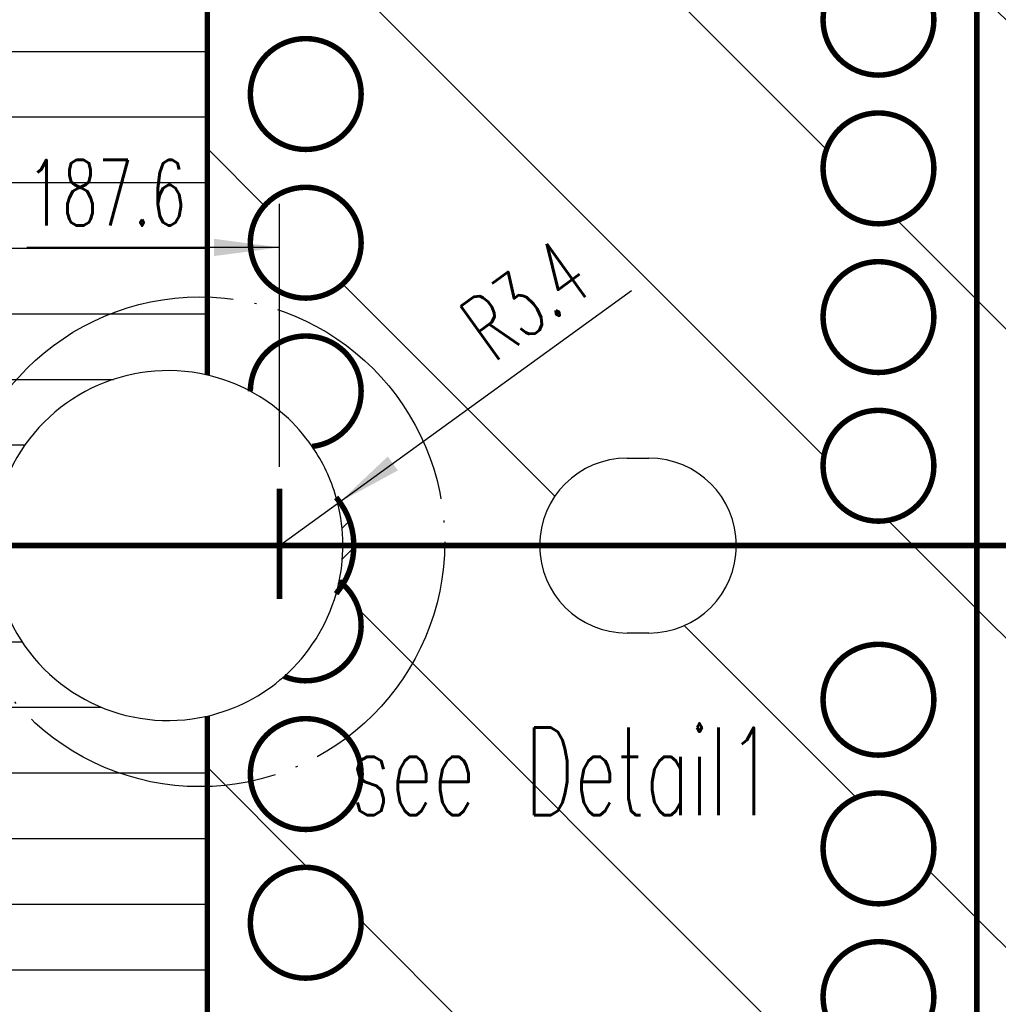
# Model space of a CAD drawing. Header units: inches. Extents: x 71 to 912, y 11 to 605.
# Tile 14 of 18: x 582 to 627, y 289 to 334. Entities that reach past the tile are written whole.
import ezdxf

# ---------------------------------------------------------------- set-up
doc = ezdxf.new("R2010")
doc.units = ezdxf.units.IN
doc.linetypes.add('DOT_CENTER', pattern=[14, 12, -1, 0, -1])
doc.layers.add('1', color=7, linetype='Continuous')
doc.styles.add('CONVERTER_11', font='txt.shx', dxfattribs={"width": 0.63})
pattern_1 = [(135, (0, 0), (-7.071067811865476, -7.071067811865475), [])]
pattern_2 = [(0, (0, 0), (0, 3), [])]
pattern_3 = [(45, (0, 0), (-0.7071067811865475, 0.7071067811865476), [])]

# ---------------------------------------------------------------- blocks, each defined once
blk = doc.blocks.new('Detail1__4', base_point=(578.9084345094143, 299.1242211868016))
at = {"layer": '1', "color": 4, "linetype": 'DOT_CENTER'}
blk.add_circle((590.3584345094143, 310.5742211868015), 11.20000000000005, dxfattribs=at)
at = {"layer": '1', "color": 4, "insert": (606.9584345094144, 302.0742211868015), "char_height": 4, "attachment_point": 2, "line_spacing_factor": 1.08043217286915, "style": 'CONVERTER_11'}
blk.add_mtext('see Detail1', dxfattribs=at)
blk = doc.blocks.new('N2605-96570_pcb__5', base_point=(115.5700000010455, 95.77000044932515))
at = {"layer": '1', "linetype": 'Continuous'}
h = blk.add_hatch(dxfattribs=at)
h.set_pattern_fill('_USER', color=1, angle=45, pattern_type=0)
h.set_pattern_definition(pattern_3)
edge = h.paths.add_edge_path()
edge.add_line((697.2300000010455, 400.400000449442), (673.2000000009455, 400.400000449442))
edge.add_arc((673.2000000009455, 396.400000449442), 4, 90, 180)
edge.add_line((669.2000000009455, 396.400000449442), (669.2000000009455, 224.400000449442))
edge.add_arc((673.2000000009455, 224.400000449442), 4, 180, 270)
edge.add_line((673.2000000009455, 220.400000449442), (697.2300000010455, 220.400000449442))
edge.add_line((697.2300000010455, 220.400000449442), (697.2300000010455, 95.77000044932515))
edge.add_line((697.2300000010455, 95.77000044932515), (413.9072226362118, 95.77000044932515))
edge.add_arc((406.4000000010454, 88.42891004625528), 10.5, 44.35896565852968, 135.6410343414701)
edge.add_line((398.892777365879, 95.77000044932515), (316.737370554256, 95.77000044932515))
edge.add_arc((308.3749708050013, 89.42017600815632), 10.50000000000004, 37.21050780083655, 142.7894921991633)
edge.add_line((300.0125710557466, 95.77000044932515), (115.5700000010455, 95.77000044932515))
edge.add_line((115.5700000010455, 95.77000044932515), (115.5700000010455, 220.400000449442))
edge.add_line((115.5700000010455, 220.400000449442), (139.600000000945, 220.400000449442))
edge.add_arc((139.600000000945, 224.400000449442), 4, 270, 360)
edge.add_line((143.600000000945, 224.400000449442), (143.600000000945, 396.400000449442))
edge.add_arc((139.600000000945, 396.400000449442), 4, 0, 90)
edge.add_line((139.600000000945, 400.400000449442), (115.5700000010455, 400.400000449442))
edge.add_line((115.5700000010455, 400.400000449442), (115.5700000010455, 525.0300004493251))
edge.add_line((115.5700000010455, 525.0300004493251), (300.0127332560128, 525.0300004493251))
edge.add_arc((308.3750000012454, 531.3800000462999), 10.50000000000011, 217.211707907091, 322.7882920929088)
edge.add_line((316.7372667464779, 525.0300004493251), (325.2327773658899, 525.0300004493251))
edge.add_arc((332.7400000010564, 532.3710908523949), 10.49999999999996, 224.358965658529, 315.641034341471)
edge.add_line((340.2472226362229, 525.0300004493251), (472.5527773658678, 525.0300004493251))
edge.add_arc((480.0600000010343, 532.3710908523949), 10.49999999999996, 224.358965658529, 315.641034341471)
edge.add_line((487.5672226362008, 525.0300004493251), (697.2300000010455, 525.0300004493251))
edge.add_line((697.2300000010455, 525.0300004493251), (697.2300000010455, 400.400000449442))
edge = h.paths.add_edge_path(flags=16)
edge.add_arc((694.0100000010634, 112.2800004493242), 3, 0, 360)
edge = h.paths.add_edge_path(flags=16)
edge.add_arc((627.3800000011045, 152.9200004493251), 3, 0, 360)
edge = h.paths.add_edge_path(flags=16)
edge.add_arc((694.0100000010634, 208.400000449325), 3, 0, 360)
edge = h.paths.add_edge_path(flags=16)
edge.add_arc((546.6900000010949, 112.2800004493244), 3, 0, 360)
edge = h.paths.add_edge_path(flags=16)
edge.add_arc((480.0600000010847, 152.9200004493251), 3, 0, 360)
edge = h.paths.add_edge_path(flags=16)
edge.add_arc((413.4300000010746, 112.2800004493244), 3, 0, 360)
edge = h.paths.add_edge_path(flags=16)
edge.add_arc((406.3999708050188, 127.900176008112), 8, 0, 360)
edge = h.paths.add_edge_path(flags=16)
edge.add_arc((406.4000000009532, 106.400000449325), 6, 0, 360)
edge = h.paths.add_edge_path(flags=16)
edge.add_arc((546.6900000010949, 208.400000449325), 3, 0, 360)
edge = h.paths.add_edge_path(flags=16)
edge.add_arc((413.4300000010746, 208.400000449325), 3, 0, 360)
edge = h.paths.add_edge_path(flags=16)
edge.add_arc((694.0100000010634, 412.4000004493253), 3, 0, 360)
edge = h.paths.add_edge_path(flags=16)
edge.add_arc((627.3800000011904, 408.4700000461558), 8, 0, 360)
edge = h.paths.add_edge_path(flags=16)
edge.add_arc((627.3800000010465, 467.8800004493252), 3, 0, 360)
edge = h.paths.add_edge_path(flags=16)
edge.add_arc((694.0100000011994, 515.5200004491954), 1.509999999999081, 0, 360)
edge = h.paths.add_edge_path(flags=16)
edge.add_arc((694.0100000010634, 508.520000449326), 3, 0, 360)
edge = h.paths.add_edge_path(flags=16)
edge.add_arc((546.6900000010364, 412.4000004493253), 3, 0, 360)
edge = h.paths.add_edge_path(flags=16)
edge.add_arc((413.4300000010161, 412.4000004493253), 3, 0, 360)
edge = h.paths.add_edge_path(flags=16)
edge.add_arc((406.3999708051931, 514.4001760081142), 6, 0, 360)
edge = h.paths.add_edge_path(flags=16)
edge.add_arc((480.0600000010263, 467.8800004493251), 3, 0, 360)
edge = h.paths.add_edge_path(flags=16)
edge.add_arc((546.6900000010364, 508.520000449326), 3, 0, 360)
edge = h.paths.add_edge_path(flags=16)
edge.add_arc((413.4300000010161, 508.5200004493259), 3, 0, 360)
edge = h.paths.add_edge_path(flags=16)
edge.add_arc((332.7400000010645, 152.9200004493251), 3, 0, 360)
edge = h.paths.add_edge_path(flags=16)
edge.add_arc((266.1100000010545, 112.2800004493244), 3, 0, 360)
edge = h.paths.add_edge_path(flags=16)
edge.add_arc((266.1100000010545, 208.400000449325), 3, 0, 360)
edge = h.paths.add_edge_path(flags=16)
edge.add_arc((118.7900000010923, 105.2800004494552), 1.510000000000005, 0, 360)
edge = h.paths.add_edge_path(flags=16)
edge.add_arc((118.7900000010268, 112.2800004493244), 3, 0, 360)
edge = h.paths.add_edge_path(flags=16)
edge.add_arc((185.4200000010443, 152.9200004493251), 3, 0, 360)
edge = h.paths.add_edge_path(flags=16)
edge.add_arc((118.7900000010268, 208.400000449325), 3, 0, 360)
edge = h.paths.add_edge_path(flags=16)
edge.add_arc((266.110000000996, 412.4000004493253), 3, 0, 360)
edge = h.paths.add_edge_path(flags=16)
edge.add_arc((332.7400000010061, 467.8800004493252), 3, 0, 360)
edge = h.paths.add_edge_path(flags=16)
edge.add_arc((266.110000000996, 508.5200004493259), 3, 0, 360)
edge = h.paths.add_edge_path(flags=16)
edge.add_arc((185.42000000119, 408.4700000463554), 8, 0, 360)
edge = h.paths.add_edge_path(flags=16)
edge.add_arc((118.7900000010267, 412.4000004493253), 3, 0, 360)
edge = h.paths.add_edge_path(flags=16)
edge.add_arc((185.4200000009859, 467.8800004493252), 3, 0, 360)
edge = h.paths.add_edge_path(flags=16)
edge.add_arc((118.7900000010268, 508.5200004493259), 3, 0, 360)
edge = h.paths.add_edge_path(flags=16)
edge.add_line((416.7300000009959, 220.6000004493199), (396.0700000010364, 220.6000004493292))
edge.add_line((396.0700000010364, 220.6000004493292), (396.0700000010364, 199.2600004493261))
edge.add_line((396.0700000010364, 199.2600004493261), (396.0700000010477, 106.5800004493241))
edge.add_arc((392.0700000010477, 106.5800004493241), 4, 270, 360, ccw=False)
edge.add_line((392.0700000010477, 102.5800004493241), (347.0700000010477, 102.5800004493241))
edge.add_arc((347.0700000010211, 106.5800004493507), 4.000000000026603, 180.000000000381, 270.0000000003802, ccw=False)
edge.add_line((343.0700000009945, 106.5800004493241), (343.0700000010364, 199.2600004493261))
edge.add_line((343.0700000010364, 199.2600004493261), (343.0700000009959, 220.6000004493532))
edge.add_line((343.0700000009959, 220.6000004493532), (322.4100000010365, 220.6000004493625))
edge.add_line((322.4100000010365, 220.6000004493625), (322.4100000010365, 199.2600004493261))
edge.add_line((322.4100000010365, 199.2600004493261), (322.4100000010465, 106.5800004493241))
edge.add_arc((318.4100000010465, 106.5800004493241), 4, 270, 360, ccw=False)
edge.add_line((318.4100000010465, 102.5800004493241), (273.4100000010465, 102.5800004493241))
edge.add_arc((273.4100000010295, 106.5800004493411), 4.000000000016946, 180.0000000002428, 270.00000000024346, ccw=False)
edge.add_line((269.4100000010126, 106.5800004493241), (269.4100000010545, 199.2600004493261))
edge.add_line((269.4100000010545, 199.2600004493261), (269.4100000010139, 220.6000004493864))
edge.add_line((269.4100000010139, 220.6000004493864), (248.7500000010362, 220.6000004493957))
edge.add_line((248.7500000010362, 220.6000004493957), (248.7500000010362, 199.2600004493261))
edge.add_line((248.7500000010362, 199.2600004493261), (248.7500000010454, 106.5800004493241))
edge.add_arc((244.7500000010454, 106.5800004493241), 4, 270, 360, ccw=False)
edge.add_line((244.7500000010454, 102.5800004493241), (199.7500000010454, 102.5800004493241))
edge.add_arc((199.7500000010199, 106.5800004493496), 4.000000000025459, 180.0000000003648, 270.000000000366, ccw=False)
edge.add_line((195.7500000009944, 106.5800004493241), (195.7500000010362, 199.2600004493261))
edge.add_line((195.7500000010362, 199.2600004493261), (195.7500000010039, 220.6000004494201))
edge.add_line((195.7500000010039, 220.6000004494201), (175.0900000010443, 220.6000004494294))
edge.add_line((175.0900000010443, 220.6000004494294), (175.0900000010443, 199.2600004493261))
edge.add_line((175.0900000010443, 199.2600004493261), (175.0900000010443, 106.5800004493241))
edge.add_arc((171.0900000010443, 106.5800004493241), 4, 270, 360, ccw=False)
edge.add_line((171.0900000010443, 102.5800004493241), (126.0900000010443, 102.5800004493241))
edge.add_arc((126.0900000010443, 106.5800004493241), 4, 180, 270, ccw=False)
edge.add_line((122.0900000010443, 106.5800004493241), (122.0900000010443, 199.2600004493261))
edge.add_arc((126.0900000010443, 199.2600004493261), 4, 90, 180, ccw=False)
edge.add_line((126.0900000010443, 203.2600004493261), (149.0900000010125, 203.2600004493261))
edge.add_line((149.0900000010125, 203.2600004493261), (149.0900000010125, 242.400000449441))
edge.add_line((149.0900000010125, 242.400000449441), (149.0900000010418, 307.3893692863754))
edge.add_arc((152.0900000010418, 307.3893692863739), 2.999999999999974, 149.8827052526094, 179.9999999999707, ccw=False)
edge.add_arc((146.9000000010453, 310.400000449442), 3.000000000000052, 30.11729474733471, 329.8827052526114, ccw=False)
edge.add_arc((152.0900000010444, 313.4106316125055), 2.999999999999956, 179.9999999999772, 210.117294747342, ccw=False)
edge.add_line((149.0900000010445, 313.4106316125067), (149.0900000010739, 378.400000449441))
edge.add_line((149.0900000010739, 378.400000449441), (149.0900000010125, 417.5400004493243))
edge.add_line((149.0900000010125, 417.5400004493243), (126.0900000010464, 417.5400004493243))
edge.add_arc((126.0900000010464, 421.5400004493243), 4, 180.0000000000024, 270, ccw=False)
edge.add_line((122.0900000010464, 421.5400004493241), (122.0900000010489, 514.2200004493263))
edge.add_arc((126.0900000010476, 514.2200004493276), 3.999999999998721, 90.00000000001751, 180.0000000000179, ccw=False)
edge.add_line((126.0900000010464, 518.2200004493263), (171.0900000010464, 518.2200004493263))
edge.add_arc((171.0900000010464, 514.2200004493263), 4, 0, 90, ccw=False)
edge.add_line((175.0900000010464, 514.2200004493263), (175.0900000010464, 421.5400004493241))
edge.add_line((175.0900000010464, 421.5400004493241), (175.0900000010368, 400.2000004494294))
edge.add_line((175.0900000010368, 400.2000004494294), (195.7500000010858, 400.2000004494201))
edge.add_line((195.7500000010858, 400.2000004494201), (195.7500000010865, 421.5400004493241))
edge.add_line((195.7500000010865, 421.5400004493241), (195.750000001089, 514.2200004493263))
edge.add_arc((199.75000000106, 514.2200004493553), 3.999999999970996, 90.00000000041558, 180.0000000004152, ccw=False)
edge.add_line((199.750000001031, 518.2200004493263), (244.750000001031, 518.2200004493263))
edge.add_arc((244.750000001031, 514.2200004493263), 4, 0, 90, ccw=False)
edge.add_line((248.750000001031, 514.2200004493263), (248.7500000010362, 421.5400004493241))
edge.add_line((248.7500000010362, 421.5400004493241), (248.7500000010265, 400.2000004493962))
edge.add_line((248.7500000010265, 400.2000004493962), (269.4100000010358, 400.2000004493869))
edge.add_line((269.4100000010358, 400.2000004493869), (269.4100000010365, 421.5400004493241))
edge.add_line((269.4100000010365, 421.5400004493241), (269.4100000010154, 514.2200004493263))
edge.add_arc((273.4100000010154, 514.2200004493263), 4, 90, 180, ccw=False)
edge.add_line((273.4100000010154, 518.2200004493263), (318.4100000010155, 518.2200004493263))
edge.add_arc((318.4100000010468, 514.2200004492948), 4.000000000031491, 4.511093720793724e-10, 90.00000000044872, ccw=False)
edge.add_line((322.4100000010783, 514.2200004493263), (322.4100000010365, 421.5400004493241))
edge.add_line((322.4100000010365, 421.5400004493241), (322.4100000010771, 400.2000004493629))
edge.add_line((322.4100000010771, 400.2000004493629), (343.0700000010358, 400.2000004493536))
edge.add_line((343.0700000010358, 400.2000004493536), (343.0700000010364, 421.5400004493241))
edge.add_line((343.0700000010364, 421.5400004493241), (343.070000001, 514.2200004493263))
edge.add_arc((347.070000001, 514.2200004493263), 4, 90, 180, ccw=False)
edge.add_line((347.070000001, 518.2200004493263), (392.070000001, 518.2200004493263))
edge.add_arc((392.0700000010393, 514.2200004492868), 4.000000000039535, 5.666720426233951e-10, 90.00000000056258, ccw=False)
edge.add_line((396.0700000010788, 514.2200004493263), (396.0700000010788, 421.5400004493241))
edge.add_line((396.0700000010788, 421.5400004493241), (396.070000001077, 400.2000004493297))
edge.add_line((396.070000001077, 400.2000004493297), (416.7300000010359, 400.2000004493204))
edge.add_line((416.7300000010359, 400.2000004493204), (416.7300000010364, 421.5400004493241))
edge.add_line((416.7300000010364, 421.5400004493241), (416.7300000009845, 514.2200004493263))
edge.add_arc((420.7300000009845, 514.2200004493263), 4, 90, 180, ccw=False)
edge.add_line((420.7300000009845, 518.2200004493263), (465.7300000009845, 518.2200004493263))
edge.add_arc((465.7300000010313, 514.2200004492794), 4.000000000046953, 6.725144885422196e-10, 90.00000000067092, ccw=False)
edge.add_line((469.7300000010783, 514.2200004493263), (469.7300000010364, 421.5400004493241))
edge.add_line((469.7300000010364, 421.5400004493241), (469.7300000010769, 400.2000004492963))
edge.add_line((469.7300000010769, 400.2000004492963), (490.3900000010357, 400.2000004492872))
edge.add_line((490.3900000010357, 400.2000004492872), (490.3900000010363, 421.5400004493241))
edge.add_line((490.3900000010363, 421.5400004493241), (490.390000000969, 514.2200004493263))
edge.add_arc((494.390000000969, 514.2200004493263), 4, 90, 180, ccw=False)
edge.add_line((494.390000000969, 518.2200004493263), (539.3900000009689, 518.2200004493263))
edge.add_arc((539.3900000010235, 514.2200004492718), 4.000000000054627, 7.817106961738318e-10, 90.00000000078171, ccw=False)
edge.add_line((543.3900000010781, 514.2200004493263), (543.3900000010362, 421.5400004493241))
edge.add_line((543.3900000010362, 421.5400004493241), (543.3900000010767, 400.2000004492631))
edge.add_line((543.3900000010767, 400.2000004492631), (564.0500000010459, 400.2000004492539))
edge.add_line((564.0500000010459, 400.2000004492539), (564.0500000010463, 421.5400004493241))
edge.add_line((564.0500000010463, 421.5400004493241), (564.0500000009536, 514.2200004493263))
edge.add_arc((568.0500000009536, 514.2200004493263), 4, 90, 180, ccw=False)
edge.add_line((568.0500000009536, 518.2200004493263), (613.0500000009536, 518.2200004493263))
edge.add_arc((613.0500000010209, 514.2200004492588), 4.00000000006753, 9.6730445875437e-10, 90.00000000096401, ccw=False)
edge.add_line((617.0500000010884, 514.2200004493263), (617.0500000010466, 421.5400004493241))
edge.add_line((617.0500000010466, 421.5400004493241), (617.0500000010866, 400.2000004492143))
edge.add_line((617.0500000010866, 400.2000004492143), (637.7100000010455, 400.2000004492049))
edge.add_line((637.7100000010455, 400.2000004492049), (637.7100000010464, 421.5400004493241))
edge.add_line((637.7100000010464, 421.5400004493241), (637.7100000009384, 514.2200004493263))
edge.add_arc((641.7100000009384, 514.2200004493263), 4, 90, 180, ccw=False)
edge.add_line((641.7100000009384, 518.2200004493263), (686.7100000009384, 518.2200004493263))
edge.add_arc((686.7100000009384, 514.2200004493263), 4, 0, 90, ccw=False)
edge.add_line((690.7100000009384, 514.2200004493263), (690.7100000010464, 421.5400004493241))
edge.add_arc((686.7100000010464, 421.5400004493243), 4, 269.99999999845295, 359.99999999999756, ccw=False)
edge.add_line((686.7100000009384, 417.5400004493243), (663.7100000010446, 417.5400004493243))
edge.add_line((663.7100000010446, 417.5400004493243), (663.7100000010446, 378.4000004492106))
edge.add_line((663.7100000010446, 378.4000004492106), (663.7100000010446, 313.4106316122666))
edge.add_arc((660.7100000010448, 313.4106316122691), 2.99999999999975, 329.88270525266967, 359.99999999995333, ccw=False)
edge.add_arc((665.9000000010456, 310.4000004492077), 3.000000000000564, -149.88270525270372, 149.8827052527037, ccw=False)
edge.add_arc((660.7100000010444, 307.3893692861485), 2.999999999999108, -1.949729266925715e-11, 30.117294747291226, ccw=False)
edge.add_line((663.7100000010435, 307.3893692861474), (663.7100000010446, 242.4000004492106))
edge.add_line((663.7100000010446, 242.4000004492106), (663.7100000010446, 203.2600004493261))
edge.add_line((663.7100000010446, 203.2600004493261), (686.7100000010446, 203.2600004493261))
edge.add_arc((686.7100000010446, 199.2600004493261), 4, 1.5916157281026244e-12, 90, ccw=False)
edge.add_line((690.7100000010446, 199.2600004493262), (690.7100000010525, 106.5800004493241))
edge.add_arc((686.7100000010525, 106.5800004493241), 4, 270, 360, ccw=False)
edge.add_line((686.7100000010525, 102.5800004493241), (641.7100000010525, 102.5800004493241))
edge.add_arc((641.7100000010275, 106.5800004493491), 4.000000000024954, 180.0000000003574, 270.0000000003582, ccw=False)
edge.add_line((637.7100000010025, 106.5800004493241), (637.7100000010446, 199.2600004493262))
edge.add_line((637.7100000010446, 199.2600004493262), (637.7100000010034, 220.6000004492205))
edge.add_line((637.7100000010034, 220.6000004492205), (617.0500000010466, 220.6000004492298))
edge.add_line((617.0500000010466, 220.6000004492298), (617.0500000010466, 199.2600004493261))
edge.add_line((617.0500000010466, 199.2600004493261), (617.0500000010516, 106.5800004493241))
edge.add_arc((613.0500000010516, 106.5800004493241), 4, 270, 360, ccw=False)
edge.add_line((613.0500000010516, 102.5800004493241), (568.0500000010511, 102.5800004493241))
edge.add_arc((568.0500000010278, 106.5800004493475), 4.000000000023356, 180.0000000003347, 270.00000000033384, ccw=False)
edge.add_line((564.0500000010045, 106.5800004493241), (564.0500000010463, 199.2600004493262))
edge.add_line((564.0500000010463, 199.2600004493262), (564.0500000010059, 220.6000004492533))
edge.add_line((564.0500000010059, 220.6000004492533), (543.3900000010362, 220.6000004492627))
edge.add_line((543.3900000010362, 220.6000004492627), (543.3900000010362, 199.2600004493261))
edge.add_line((543.3900000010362, 199.2600004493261), (543.3900000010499, 106.5800004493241))
edge.add_arc((539.3900000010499, 106.5800004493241), 4, 270, 360, ccw=False)
edge.add_line((539.3900000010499, 102.5800004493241), (494.3900000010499, 102.5800004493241))
edge.add_arc((494.3900000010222, 106.5800004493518), 4.00000000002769, 180.0000000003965, 270.00000000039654, ccw=False)
edge.add_line((490.3900000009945, 106.5800004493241), (490.3900000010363, 199.2600004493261))
edge.add_line((490.3900000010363, 199.2600004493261), (490.3900000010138, 220.6000004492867))
edge.add_line((490.3900000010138, 220.6000004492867), (469.7300000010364, 220.6000004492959))
edge.add_line((469.7300000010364, 220.6000004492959), (469.7300000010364, 199.2600004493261))
edge.add_line((469.7300000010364, 199.2600004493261), (469.7300000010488, 106.5800004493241))
edge.add_arc((465.7300000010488, 106.5800004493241), 4, 270, 360, ccw=False)
edge.add_line((465.7300000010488, 102.5800004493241), (420.7300000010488, 102.5800004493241))
edge.add_arc((420.7300000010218, 106.5800004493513), 4.000000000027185, 180.0000000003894, 270.00000000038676, ccw=False)
edge.add_line((416.7300000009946, 106.5800004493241), (416.7300000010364, 199.2600004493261))
edge.add_line((416.7300000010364, 199.2600004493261), (416.7300000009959, 220.6000004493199))
edge = h.paths.add_edge_path(flags=16)
edge.add_arc((630.8800000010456, 143.5800004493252), 4, 0, 90)
edge.add_line((630.8800000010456, 147.5800004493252), (623.8800000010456, 147.5800004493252))
edge.add_arc((623.8800000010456, 143.5800004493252), 4, 90, 180)
edge.add_line((619.8800000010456, 143.5800004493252), (619.8800000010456, 106.5800004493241))
edge.add_arc((623.8800000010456, 106.5800004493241), 4, 180, 270)
edge.add_line((623.8800000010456, 102.5800004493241), (630.8800000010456, 102.5800004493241))
edge.add_arc((630.8800000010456, 106.5800004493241), 4, 270, 360)
edge.add_line((634.8800000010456, 106.5800004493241), (634.8800000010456, 143.5800004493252))
edge = h.paths.add_edge_path(flags=16)
edge.add_arc((483.5600000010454, 106.5800004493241), 4, 270, 360)
edge.add_line((487.5600000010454, 106.5800004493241), (487.5600000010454, 143.5800004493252))
edge.add_arc((483.5600000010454, 143.5800004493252), 4, 0, 90)
edge.add_line((483.5600000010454, 147.5800004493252), (476.5600000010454, 147.5800004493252))
edge.add_arc((476.5600000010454, 143.5800004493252), 4, 90, 180)
edge.add_line((472.5600000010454, 143.5800004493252), (472.5600000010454, 106.5800004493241))
edge.add_arc((476.5600000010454, 106.5800004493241), 4, 180, 270)
edge.add_line((476.5600000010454, 102.5800004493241), (483.5600000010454, 102.5800004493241))
edge = h.paths.add_edge_path(flags=16)
edge.add_arc((630.8800000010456, 477.220000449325), 4, 270, 360)
edge.add_line((634.8800000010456, 477.220000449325), (634.8800000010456, 514.2200004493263))
edge.add_arc((630.8800000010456, 514.2200004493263), 4, 0, 90)
edge.add_line((630.8800000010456, 518.2200004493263), (623.8800000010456, 518.2200004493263))
edge.add_arc((623.8800000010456, 514.2200004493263), 4, 90, 180)
edge.add_line((619.8800000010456, 514.2200004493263), (619.8800000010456, 477.220000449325))
edge.add_arc((623.8800000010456, 477.220000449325), 4, 180, 270)
edge.add_line((623.8800000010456, 473.220000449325), (630.8800000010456, 473.220000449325))
edge = h.paths.add_edge_path(flags=16)
edge.add_arc((483.5600000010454, 477.220000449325), 4, 270, 360)
edge.add_line((487.5600000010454, 477.220000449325), (487.5600000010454, 514.2200004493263))
edge.add_arc((483.5600000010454, 514.2200004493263), 4, 0, 90)
edge.add_line((483.5600000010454, 518.2200004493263), (476.5600000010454, 518.2200004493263))
edge.add_arc((476.5600000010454, 514.2200004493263), 4, 90, 180)
edge.add_line((472.5600000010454, 514.2200004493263), (472.5600000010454, 477.220000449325))
edge.add_arc((476.5600000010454, 477.220000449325), 4, 180, 270)
edge.add_line((476.5600000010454, 473.220000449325), (483.5600000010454, 473.220000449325))
edge = h.paths.add_edge_path(flags=16)
edge.add_arc((336.2400000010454, 106.5800004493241), 4, 270, 360)
edge.add_line((340.2400000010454, 106.5800004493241), (340.2400000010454, 143.5800004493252))
edge.add_arc((336.2400000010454, 143.5800004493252), 4, 0, 90)
edge.add_line((336.2400000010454, 147.5800004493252), (329.2400000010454, 147.5800004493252))
edge.add_arc((329.2400000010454, 143.5800004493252), 4, 90, 180)
edge.add_line((325.2400000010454, 143.5800004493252), (325.2400000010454, 106.5800004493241))
edge.add_arc((329.2400000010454, 106.5800004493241), 4, 180, 270)
edge.add_line((329.2400000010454, 102.5800004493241), (336.2400000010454, 102.5800004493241))
edge = h.paths.add_edge_path(flags=16)
edge.add_arc((188.9200000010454, 106.5800004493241), 4, 270, 360)
edge.add_line((192.9200000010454, 106.5800004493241), (192.9200000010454, 143.5800004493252))
edge.add_arc((188.9200000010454, 143.5800004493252), 4, 0, 90)
edge.add_line((188.9200000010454, 147.5800004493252), (181.9200000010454, 147.5800004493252))
edge.add_arc((181.9200000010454, 143.5800004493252), 4, 90, 180)
edge.add_line((177.9200000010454, 143.5800004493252), (177.9200000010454, 106.5800004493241))
edge.add_arc((181.9200000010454, 106.5800004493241), 4, 180, 270)
edge.add_line((181.9200000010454, 102.5800004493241), (188.9200000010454, 102.5800004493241))
edge = h.paths.add_edge_path(flags=16)
edge.add_arc((336.2400000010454, 514.2200004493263), 4, 0, 90)
edge.add_line((336.2400000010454, 518.2200004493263), (329.2400000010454, 518.2200004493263))
edge.add_arc((329.2400000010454, 514.2200004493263), 4, 90, 180)
edge.add_line((325.2400000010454, 514.2200004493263), (325.2400000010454, 477.220000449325))
edge.add_arc((329.2400000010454, 477.220000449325), 4, 180, 270)
edge.add_line((329.2400000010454, 473.220000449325), (336.2400000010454, 473.220000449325))
edge.add_arc((336.2400000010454, 477.220000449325), 4, 270, 360)
edge.add_line((340.2400000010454, 477.220000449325), (340.2400000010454, 514.2200004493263))
edge = h.paths.add_edge_path(flags=16)
edge.add_arc((188.9200000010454, 477.220000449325), 4, 270, 360)
edge.add_line((192.9200000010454, 477.220000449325), (192.9200000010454, 514.2200004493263))
edge.add_arc((188.9200000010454, 514.2200004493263), 4, 0, 90)
edge.add_line((188.9200000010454, 518.2200004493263), (181.9200000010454, 518.2200004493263))
edge.add_arc((181.9200000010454, 514.2200004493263), 4, 90, 180)
edge.add_line((177.9200000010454, 514.2200004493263), (177.9200000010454, 477.220000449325))
edge.add_arc((181.9200000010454, 477.220000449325), 4, 180, 270)
edge.add_line((181.9200000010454, 473.220000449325), (188.9200000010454, 473.220000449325))
h = blk.add_hatch(dxfattribs=at)
h.set_pattern_fill('_USER', color=5, scale=10, angle=135, pattern_type=0)
h.set_pattern_definition(pattern_1)
edge = h.paths.add_edge_path()
edge.add_line((625.9000000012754, 375.9000004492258), (590.7000000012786, 375.9000004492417))
edge.add_line((590.7000000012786, 375.9000004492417), (590.7000000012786, 336.9000000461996))
edge.add_line((590.7000000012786, 336.9000000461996), (590.7000000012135, 318.1948701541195))
edge.add_arc((588.9000000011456, 310.4000000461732), 8.00000000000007, 61.925005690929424, 76.99712183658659, ccw=False)
edge.add_arc((595.2000000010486, 317.450000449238), 2.534999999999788, -83.37333291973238, 179.8043041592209, ccw=False)
edge.add_arc((588.9000000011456, 310.4000000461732), 8.000000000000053, 15.971842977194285, 34.505965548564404, ccw=False)
edge.add_arc((594.0000000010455, 310.4000004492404), 3.399999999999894, -31.399463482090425, 40.349374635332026, ccw=False)
edge.add_arc((595.2000000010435, 306.7500004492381), 2.53499999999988, -112.98870691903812, 47.8220363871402, ccw=False)
edge.add_arc((588.9000000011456, 310.4000000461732), 8.00000000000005, 283.00287816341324, 311.5860839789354, ccw=False)
edge.add_line((590.7000000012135, 302.6051299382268), (590.7000000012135, 283.9000000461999))
edge.add_line((590.7000000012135, 283.9000000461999), (590.7000000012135, 244.9000004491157))
edge.add_line((590.7000000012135, 244.9000004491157), (625.9000000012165, 244.9000004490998))
edge.add_line((625.9000000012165, 244.9000004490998), (625.9000000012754, 375.9000004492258))
edge = h.paths.add_edge_path(flags=16)
edge.add_arc((609.9000000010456, 310.400000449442), 4, 90, 270)
edge.add_line((609.9000000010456, 306.400000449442), (610.9000000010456, 306.400000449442))
edge.add_arc((610.9000000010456, 310.400000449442), 4, 270, 450)
edge.add_line((610.9000000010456, 314.400000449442), (609.9000000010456, 314.400000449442))
edge = h.paths.add_edge_path(flags=16)
edge.add_arc((621.4000000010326, 282.9500004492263), 2.534999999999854, 180, 360)
edge.add_arc((621.4000000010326, 282.9500004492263), 2.534999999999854, 0, 180)
edge = h.paths.add_edge_path(flags=16)
edge.add_arc((595.2000000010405, 299.9500004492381), 2.535000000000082, 180, 360)
edge.add_arc((595.2000000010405, 299.9500004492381), 2.535000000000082, 0, 180)
edge = h.paths.add_edge_path(flags=16)
edge.add_arc((621.4000000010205, 255.7500004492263), 2.534999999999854, 180, 360)
edge.add_arc((621.4000000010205, 255.7500004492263), 2.534999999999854, 0, 180)
edge = h.paths.add_edge_path(flags=16)
edge.add_arc((621.4000000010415, 303.3500004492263), 2.535000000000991, 180, 360)
edge.add_arc((621.4000000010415, 303.3500004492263), 2.535000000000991, 0, 180)
edge = h.paths.add_edge_path(flags=16)
edge.add_arc((621.4000000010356, 289.7500004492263), 2.534999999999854, 180, 360)
edge.add_arc((621.4000000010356, 289.7500004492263), 2.534999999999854, 0, 180)
edge = h.paths.add_edge_path(flags=16)
edge.add_arc((595.2000000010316, 279.5500004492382), 2.535000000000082, 180, 360)
edge.add_arc((595.2000000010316, 279.5500004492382), 2.535000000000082, 0, 180)
edge = h.paths.add_edge_path(flags=16)
edge.add_arc((621.4000000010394, 296.5500004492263), 2.534999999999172, 180, 360)
edge.add_arc((621.4000000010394, 296.5500004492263), 2.534999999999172, 0, 180)
edge = h.paths.add_edge_path(flags=16)
edge.add_arc((621.4000000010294, 276.1500004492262), 2.535000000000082, 180, 360)
edge.add_arc((621.4000000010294, 276.1500004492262), 2.535000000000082, 0, 180)
edge = h.paths.add_edge_path(flags=16)
edge.add_arc((621.4000000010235, 262.5500004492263), 2.535000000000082, 180, 360)
edge.add_arc((621.4000000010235, 262.5500004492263), 2.535000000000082, 0, 180)
edge = h.paths.add_edge_path(flags=16)
edge.add_arc((621.4000000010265, 269.3500004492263), 2.535000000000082, 180, 360)
edge.add_arc((621.4000000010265, 269.3500004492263), 2.535000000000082, 0, 180)
edge = h.paths.add_edge_path(flags=16)
edge.add_arc((595.2000000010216, 259.1500004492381), 2.535000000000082, 180, 360)
edge.add_arc((595.2000000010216, 259.1500004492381), 2.535000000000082, 0, 180)
edge = h.paths.add_edge_path(flags=16)
edge.add_arc((595.2000000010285, 272.7500004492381), 2.534999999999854, 180, 360)
edge.add_arc((595.2000000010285, 272.7500004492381), 2.534999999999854, 0, 180)
edge = h.paths.add_edge_path(flags=16)
edge.add_arc((595.2000000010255, 265.9500004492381), 2.534999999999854, 180, 360)
edge.add_arc((595.2000000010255, 265.9500004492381), 2.534999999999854, 0, 180)
edge = h.paths.add_edge_path(flags=16)
edge.add_arc((595.2000000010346, 286.3500004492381), 2.535000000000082, 180, 360)
edge.add_arc((595.2000000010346, 286.3500004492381), 2.535000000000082, 0, 180)
edge = h.paths.add_edge_path(flags=16)
edge.add_arc((595.2000000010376, 293.1500004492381), 2.535000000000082, 180, 360)
edge.add_arc((595.2000000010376, 293.1500004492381), 2.535000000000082, 0, 180)
edge = h.paths.add_edge_path(flags=16)
edge.add_arc((621.4000000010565, 334.4500004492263), 2.535000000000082, 180, 360)
edge.add_arc((621.4000000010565, 334.4500004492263), 2.535000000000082, 0, 180)
edge = h.paths.add_edge_path(flags=16)
edge.add_arc((621.4000000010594, 341.2500004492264), 2.535000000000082, 180, 360)
edge.add_arc((621.4000000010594, 341.2500004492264), 2.535000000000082, 0, 180)
edge = h.paths.add_edge_path(flags=16)
edge.add_arc((621.4000000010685, 361.6500004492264), 2.534999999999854, 180, 360)
edge.add_arc((621.4000000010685, 361.6500004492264), 2.534999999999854, 0, 180)
edge = h.paths.add_edge_path(flags=16)
edge.add_arc((621.4000000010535, 327.6500004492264), 2.534999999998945, 180, 360)
edge.add_arc((621.4000000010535, 327.6500004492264), 2.534999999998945, 0, 180)
edge = h.paths.add_edge_path(flags=16)
edge.add_arc((621.4000000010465, 314.0500004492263), 2.535000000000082, 180, 360)
edge.add_arc((621.4000000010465, 314.0500004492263), 2.535000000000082, 0, 180)
edge = h.paths.add_edge_path(flags=16)
edge.add_arc((595.2000000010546, 331.0500004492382), 2.535000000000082, 180, 360)
edge.add_arc((595.2000000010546, 331.0500004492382), 2.535000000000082, 0, 180)
edge = h.paths.add_edge_path(flags=16)
edge.add_arc((621.4000000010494, 320.8500004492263), 2.535000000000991, 180, 360)
edge.add_arc((621.4000000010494, 320.8500004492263), 2.535000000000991, 0, 180)
edge = h.paths.add_edge_path(flags=16)
edge.add_arc((595.2000000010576, 337.8500004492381), 2.535000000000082, 180, 360)
edge.add_arc((595.2000000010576, 337.8500004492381), 2.535000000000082, 0, 180)
edge = h.paths.add_edge_path(flags=16)
edge.add_arc((595.2000000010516, 324.2500004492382), 2.535000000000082, 180, 360)
edge.add_arc((595.2000000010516, 324.2500004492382), 2.535000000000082, 0, 180)
edge = h.paths.add_edge_path(flags=16)
edge.add_arc((595.2000000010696, 365.0500004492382), 2.535000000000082, 180, 360)
edge.add_arc((595.2000000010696, 365.0500004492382), 2.535000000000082, 0, 180)
edge = h.paths.add_edge_path(flags=16)
edge.add_arc((595.2000000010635, 351.4500004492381), 2.534999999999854, 180, 360)
edge.add_arc((595.2000000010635, 351.4500004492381), 2.534999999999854, 0, 180)
edge = h.paths.add_edge_path(flags=16)
edge.add_arc((621.4000000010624, 348.0500004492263), 2.535000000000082, 180, 360)
edge.add_arc((621.4000000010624, 348.0500004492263), 2.535000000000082, 0, 180)
edge = h.paths.add_edge_path(flags=16)
edge.add_arc((595.2000000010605, 344.6500004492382), 2.535000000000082, 180, 360)
edge.add_arc((595.2000000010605, 344.6500004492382), 2.535000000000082, 0, 180)
edge = h.paths.add_edge_path(flags=16)
edge.add_arc((595.2000000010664, 358.2500004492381), 2.534999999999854, 180, 360)
edge.add_arc((595.2000000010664, 358.2500004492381), 2.534999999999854, 0, 180)
edge = h.paths.add_edge_path(flags=16)
edge.add_arc((621.4000000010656, 354.8500004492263), 2.534999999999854, 180, 360)
edge.add_arc((621.4000000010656, 354.8500004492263), 2.534999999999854, 0, 180)
h = blk.add_hatch(dxfattribs=at)
h.set_pattern_fill('_USER', color=5, scale=10, angle=135, pattern_type=0)
h.set_pattern_definition(pattern_1)
h.paths.add_polyline_path([(661.1000000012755, 375.9000004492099), (625.9000000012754, 375.9000004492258), (625.9000000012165, 244.9000004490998), (661.1000000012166, 244.9000004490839)])
edge = h.paths.add_edge_path(flags=16)
edge.add_arc((630.4000000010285, 272.7500004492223), 2.535000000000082, 180, 360)
edge.add_arc((630.4000000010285, 272.7500004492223), 2.535000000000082, 0, 180)
edge = h.paths.add_edge_path(flags=16)
edge.add_arc((656.6000000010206, 255.7500004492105), 2.534999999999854, 180, 360)
edge.add_arc((656.6000000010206, 255.7500004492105), 2.534999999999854, 0, 180)
edge = h.paths.add_edge_path(flags=16)
edge.add_arc((630.4000000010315, 279.5500004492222), 2.535000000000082, 180, 360)
edge.add_arc((630.4000000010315, 279.5500004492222), 2.535000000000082, 0, 180)
edge = h.paths.add_edge_path(flags=16)
edge.add_arc((656.6000000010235, 262.5500004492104), 2.534999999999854, 180, 360)
edge.add_arc((656.6000000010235, 262.5500004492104), 2.534999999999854, 0, 180)
edge = h.paths.add_edge_path(flags=16)
edge.add_arc((656.6000000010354, 289.7500004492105), 2.535000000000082, 180, 360)
edge.add_arc((656.6000000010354, 289.7500004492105), 2.535000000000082, 0, 180)
edge = h.paths.add_edge_path(flags=16)
edge.add_arc((630.4000000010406, 299.9500004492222), 2.535000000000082, 180, 360)
edge.add_arc((630.4000000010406, 299.9500004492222), 2.535000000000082, 0, 180)
edge = h.paths.add_edge_path(flags=16)
edge.add_arc((656.6000000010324, 282.9500004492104), 2.535000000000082, 180, 360)
edge.add_arc((656.6000000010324, 282.9500004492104), 2.535000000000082, 0, 180)
edge = h.paths.add_edge_path(flags=16)
edge.add_arc((630.4000000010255, 265.9500004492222), 2.535000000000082, 180, 360)
edge.add_arc((630.4000000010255, 265.9500004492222), 2.535000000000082, 0, 180)
edge = h.paths.add_edge_path(flags=16)
edge.add_arc((656.6000000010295, 276.1500004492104), 2.535000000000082, 180, 360)
edge.add_arc((656.6000000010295, 276.1500004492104), 2.535000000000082, 0, 180)
edge = h.paths.add_edge_path(flags=16)
edge.add_arc((630.4000000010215, 259.1500004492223), 2.534999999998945, 180, 360)
edge.add_arc((630.4000000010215, 259.1500004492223), 2.534999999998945, 0, 180)
edge = h.paths.add_edge_path(flags=16)
edge.add_arc((656.6000000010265, 269.3500004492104), 2.535000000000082, 180, 360)
edge.add_arc((656.6000000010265, 269.3500004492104), 2.535000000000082, 0, 180)
edge = h.paths.add_edge_path(flags=16)
edge.add_arc((630.4000000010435, 306.7500004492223), 2.535000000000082, 180, 360)
edge.add_arc((630.4000000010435, 306.7500004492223), 2.535000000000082, 0, 180)
edge = h.paths.add_edge_path(flags=16)
edge.add_arc((630.4000000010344, 286.3500004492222), 2.534999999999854, 180, 360)
edge.add_arc((630.4000000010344, 286.3500004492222), 2.534999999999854, 0, 180)
edge = h.paths.add_edge_path(flags=16)
edge.add_arc((656.6000000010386, 296.5500004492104), 2.534999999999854, 180, 360)
edge.add_arc((656.6000000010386, 296.5500004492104), 2.534999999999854, 0, 180)
edge = h.paths.add_edge_path(flags=16)
edge.add_arc((630.4000000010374, 293.1500004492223), 2.534999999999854, 180, 360)
edge.add_arc((630.4000000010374, 293.1500004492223), 2.534999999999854, 0, 180)
edge = h.paths.add_edge_path(flags=16)
edge.add_arc((656.6000000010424, 303.3500004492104), 2.535000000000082, 180, 360)
edge.add_arc((656.6000000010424, 303.3500004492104), 2.535000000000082, 0, 180)
edge = h.paths.add_edge_path(flags=16)
edge.add_arc((630.4000000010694, 365.0500004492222), 2.534999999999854, 180, 360)
edge.add_arc((630.4000000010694, 365.0500004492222), 2.534999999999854, 0, 180)
edge = h.paths.add_edge_path(flags=16)
edge.add_arc((656.6000000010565, 334.4500004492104), 2.534999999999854, 180, 360)
edge.add_arc((656.6000000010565, 334.4500004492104), 2.534999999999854, 0, 180)
edge = h.paths.add_edge_path(flags=16)
edge.add_arc((630.4000000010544, 331.0500004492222), 2.534999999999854, 180, 360)
edge.add_arc((630.4000000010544, 331.0500004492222), 2.534999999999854, 0, 180)
edge = h.paths.add_edge_path(flags=16)
edge.add_arc((656.6000000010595, 341.2500004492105), 2.535000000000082, 180, 360)
edge.add_arc((656.6000000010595, 341.2500004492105), 2.535000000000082, 0, 180)
edge = h.paths.add_edge_path(flags=16)
edge.add_arc((656.6000000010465, 314.0500004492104), 2.535000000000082, 180, 360)
edge.add_arc((656.6000000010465, 314.0500004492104), 2.535000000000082, 0, 180)
edge = h.paths.add_edge_path(flags=16)
edge.add_arc((630.4000000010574, 337.8500004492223), 2.534999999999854, 180, 360)
edge.add_arc((630.4000000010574, 337.8500004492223), 2.534999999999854, 0, 180)
edge = h.paths.add_edge_path(flags=16)
edge.add_arc((656.6000000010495, 320.8500004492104), 2.535000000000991, 180, 360)
edge.add_arc((656.6000000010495, 320.8500004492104), 2.535000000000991, 0, 180)
edge = h.paths.add_edge_path(flags=16)
edge.add_arc((630.4000000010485, 317.4500004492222), 2.535000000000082, 180, 360)
edge.add_arc((630.4000000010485, 317.4500004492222), 2.535000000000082, 0, 180)
edge = h.paths.add_edge_path(flags=16)
edge.add_arc((656.6000000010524, 327.6500004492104), 2.535000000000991, 180, 360)
edge.add_arc((656.6000000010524, 327.6500004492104), 2.535000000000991, 0, 180)
edge = h.paths.add_edge_path(flags=16)
edge.add_arc((630.4000000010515, 324.2500004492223), 2.535000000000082, 180, 360)
edge.add_arc((630.4000000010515, 324.2500004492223), 2.535000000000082, 0, 180)
edge = h.paths.add_edge_path(flags=16)
edge.add_arc((656.6000000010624, 348.0500004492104), 2.535000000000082, 180, 360)
edge.add_arc((656.6000000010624, 348.0500004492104), 2.535000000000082, 0, 180)
edge = h.paths.add_edge_path(flags=16)
edge.add_arc((630.4000000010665, 358.2500004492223), 2.535000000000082, 180, 360)
edge.add_arc((630.4000000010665, 358.2500004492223), 2.535000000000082, 0, 180)
edge = h.paths.add_edge_path(flags=16)
edge.add_arc((630.4000000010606, 344.6500004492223), 2.535000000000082, 180, 360)
edge.add_arc((630.4000000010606, 344.6500004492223), 2.535000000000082, 0, 180)
edge = h.paths.add_edge_path(flags=16)
edge.add_arc((656.6000000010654, 354.8500004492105), 2.535000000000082, 180, 360)
edge.add_arc((656.6000000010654, 354.8500004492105), 2.535000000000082, 0, 180)
edge = h.paths.add_edge_path(flags=16)
edge.add_arc((656.6000000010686, 361.6500004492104), 2.534999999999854, 180, 360)
edge.add_arc((656.6000000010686, 361.6500004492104), 2.534999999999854, 0, 180)
edge = h.paths.add_edge_path(flags=16)
edge.add_arc((630.4000000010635, 351.4500004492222), 2.535000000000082, 180, 360)
edge.add_arc((630.4000000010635, 351.4500004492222), 2.535000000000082, 0, 180)
h = blk.add_hatch(dxfattribs=at)
h.set_pattern_fill('_USER', color=6, scale=3, pattern_type=0)
h.set_pattern_definition(pattern_2)
edge = h.paths.add_edge_path()
edge.add_line((590.7000000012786, 336.9000000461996), (581.0000000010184, 336.9000000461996))
edge.add_line((581.0000000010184, 336.9000000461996), (581.000000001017, 313.8000004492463))
edge.add_line((581.000000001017, 313.8000004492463), (581.658453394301, 313.8000004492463))
edge.add_arc((588.9000000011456, 310.4000000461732), 7.99999999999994, 76.99712183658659, 154.8493333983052, ccw=False)
edge.add_line((590.7000000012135, 318.1948701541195), (590.7000000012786, 336.9000000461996))
h = blk.add_hatch(dxfattribs=at)
h.set_pattern_fill('_USER', color=1, angle=45, pattern_type=0)
h.set_pattern_definition(pattern_3)
edge = h.paths.add_edge_path()
edge.add_arc((594.0000000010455, 310.4000004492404), 3.399999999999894, 328.6005365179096, 400.349374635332)
edge.add_arc((588.9000000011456, 310.4000000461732), 8.000000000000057, -11.759087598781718, 15.971842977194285, ccw=False)
edge.add_line((596.7321052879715, 308.7696237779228), (596.9020892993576, 308.6285948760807))
h = blk.add_hatch(dxfattribs=at)
h.set_pattern_fill('_USER', color=3, angle=45, pattern_type=0)
h.set_pattern_definition(pattern_3)
edge = h.paths.add_edge_path()
edge.add_arc((588.9000000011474, 310.4000000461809), 7.999999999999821, 344.0281660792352, 348.2409124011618)
edge.add_line((596.7321052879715, 308.7696237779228), (596.9020892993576, 308.6285948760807))
edge.add_line((596.9020892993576, 308.6285948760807), (596.5911766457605, 308.1986818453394))
h = blk.add_hatch(dxfattribs=at)
h.set_pattern_fill('_USER', color=6, scale=3, pattern_type=0)
h.set_pattern_definition(pattern_2)
edge = h.paths.add_edge_path()
edge.add_line((590.7000000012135, 283.9000000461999), (581.0000000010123, 283.9000000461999))
edge.add_line((581.0000000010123, 283.9000000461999), (581.0000000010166, 307.000000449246))
edge.add_line((581.0000000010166, 307.000000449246), (581.6584530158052, 307.0000004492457))
edge.add_arc((588.9000000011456, 310.4000000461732), 7.99999999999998, 205.1506602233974, 283.0028781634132)
edge.add_line((590.7000000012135, 302.6051299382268), (590.7000000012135, 283.9000000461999))
at = {"color": 7, "linetype": 'Continuous'}
for p, q in [((609.9000000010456, 314.400000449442), (610.9000000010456, 314.400000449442)), ((610.9000000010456, 306.400000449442), (609.9000000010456, 306.400000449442))]:
    blk.add_line(p, q, dxfattribs=at)
at = {"color": 3, "linetype": 'Continuous', "const_width": 0.25}
for points in [[(625.9000000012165, 244.9000004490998), (625.9000000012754, 375.9000004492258)], [(590.7000000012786, 336.9000000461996), (590.7000000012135, 318.1948701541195)], [(596.5911766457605, 308.1986818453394), (596.9020892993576, 308.6285948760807)], [(596.7321052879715, 308.7696237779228), (596.9020892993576, 308.6285948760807)], [(590.7000000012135, 302.6051299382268), (590.7000000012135, 283.9000000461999)]]:
    blk.add_lwpolyline(points, dxfattribs=at)
for points in [[(618.8650000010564, 334.4500004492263, 1), (623.9350000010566, 334.4500004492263, 1)], [(592.6650000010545, 331.0500004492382, 1), (597.7350000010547, 331.0500004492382, 1)], [(618.8650000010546, 327.6500004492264, 1), (623.9350000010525, 327.6500004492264, 1)], [(592.6650000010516, 324.2500004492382, 1), (597.7350000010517, 324.2500004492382, 1)], [(618.8650000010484, 320.8500004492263, 1), (623.9350000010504, 320.8500004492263, 1)], [(618.8650000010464, 314.0500004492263, 1), (623.9350000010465, 314.0500004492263, 1)], [(618.8650000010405, 303.3500004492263, 1), (623.9350000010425, 303.3500004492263, 1)], [(592.6650000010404, 299.9500004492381, 1), (597.7350000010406, 299.9500004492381, 1)], [(618.8650000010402, 296.5500004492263, 1), (623.9350000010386, 296.5500004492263, 1)], [(592.6650000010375, 293.1500004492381, 1), (597.7350000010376, 293.1500004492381, 1)], [(618.8650000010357, 289.7500004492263, 1), (623.9350000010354, 289.7500004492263, 1)]]:
    blk.add_lwpolyline(points, format="xyb", close=True, dxfattribs=at)
for points in [[(595.4925376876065, 314.9319363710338, 2.22452035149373), (592.6650147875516, 317.4586588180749, 2.22452035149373)], [(596.9020892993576, 308.6285948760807, 0.32370852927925), (596.5911762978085, 312.6013194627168, 0.32370852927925)], [(594.2099565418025, 304.4163254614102, 0.84514587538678), (596.9020892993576, 308.6285948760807, 0.84514587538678)]]:
    blk.add_lwpolyline(points, format="xyb", dxfattribs=at)
at = {"color": 7, "linetype": 'Continuous'}
for centre, radius, start, end in [((588.9000000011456, 310.4000000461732), 7.99999999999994, 76.99712183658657, 154.8493333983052), ((588.9000000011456, 310.4000000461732), 8.00000000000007, 61.92500569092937, 76.99712183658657), ((588.9000000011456, 310.4000000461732), 7.999999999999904, 34.50596554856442, 61.92500569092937), ((588.9000000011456, 310.4000000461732), 8.000000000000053, 15.9718429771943, 34.50596554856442), ((609.9000000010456, 310.400000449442), 4, 90, 270), ((610.9000000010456, 310.400000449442), 4, 270, 90), ((588.9000000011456, 310.4000000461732), 8.000000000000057, 348.2409124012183, 15.9718429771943), ((588.9000000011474, 310.4000000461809), 7.999999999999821, 344.0281660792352, 348.2409124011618), ((588.9000000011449, 310.4000000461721), 7.999999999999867, 311.5860839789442, 344.0281660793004), ((588.9000000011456, 310.4000000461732), 7.99999999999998, 205.1506602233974, 283.0028781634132), ((588.9000000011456, 310.4000000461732), 8.00000000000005, 283.0028781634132, 311.5860839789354)]:
    blk.add_arc(centre, radius, start, end, dxfattribs=at)
at = {"layer": '1', "color": 1, "linetype": 'DOT_CENTER', "const_width": 0.25}
for points in [[(594.0000000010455, 312.995041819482), (594.0000000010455, 307.951540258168)], [(118.4671284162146, 310.4000004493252), (678.0547580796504, 310.4000004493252)], [(598.7400000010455, 310.4000004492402), (589.2600000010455, 310.4000004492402)]]:
    blk.add_lwpolyline(points, dxfattribs=at)
blk = doc.blocks.new('N2605-96570__6', base_point=(115.5700000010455, 95.77000044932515))
blk.add_blockref('N2605-96570_pcb__5', (115.5700000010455, 95.77000044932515))
blk = doc.blocks.new('*D110')
at = {"layer": '1', "color": 3, "linetype": 'Continuous'}
for p, q in [((594.0000000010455, 313.995041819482), (594.0000000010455, 326.033977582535)), ((594.0000000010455, 324.033977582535), (582.4446312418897, 324.033977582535))]:
    blk.add_line(p, q, dxfattribs=at)
at = {"layer": '1', "color": 3}
blk.add_solid([(591.0000000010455, 323.6390200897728), (591.0000000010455, 324.4289350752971), (594.0000000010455, 324.033977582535)], dxfattribs=at)
at = {"layer": '1', "color": 3, "insert": (582.4446312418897, 325.033977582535), "char_height": 3, "attachment_point": 7, "rotation": 0.00013888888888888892, "line_spacing_factor": 0.60024009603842, "style": 'CONVERTER_11'}
blk.add_mtext('187.6', dxfattribs=at)
blk = doc.blocks.new('*D117')
at = {"layer": '1', "color": 3, "linetype": 'Continuous'}
blk.add_line((594.0000000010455, 310.4000004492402), (610.0999158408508, 322.0618796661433), dxfattribs=at)
at = {"layer": '1', "color": 3}
blk.add_solid([(598.9514321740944, 314.4742256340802), (599.4148115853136, 313.834502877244), (596.7535334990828, 312.3945062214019)], dxfattribs=at)
at = {"layer": '1', "color": 3, "insert": (602.424972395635, 317.7373566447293), "char_height": 3, "attachment_point": 7, "rotation": 35.91747185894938, "line_spacing_factor": 0.60024009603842, "style": 'CONVERTER_11'}
blk.add_mtext('\\C3; R\\C3;3.4', dxfattribs=at)
blk = doc.blocks.new('Front2', base_point=(406.4000000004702, 310.4000000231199))
blk.add_blockref('N2605-96570__6', (115.5700000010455, 95.77000044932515))
at = {"layer": '1'}
for name, p in [('*D110', (0, 0)), ('*D117', (0, 0)), ('Detail1__4', (578.9084345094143, 299.1242211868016))]:
    blk.add_blockref(name, p, dxfattribs=at)

msp = doc.modelspace()

# ---------------------------------------------------------------- block references
msp.add_blockref('Front2', (406.4000000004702, 310.4000000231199))

doc.saveas('drawing.dxf')
